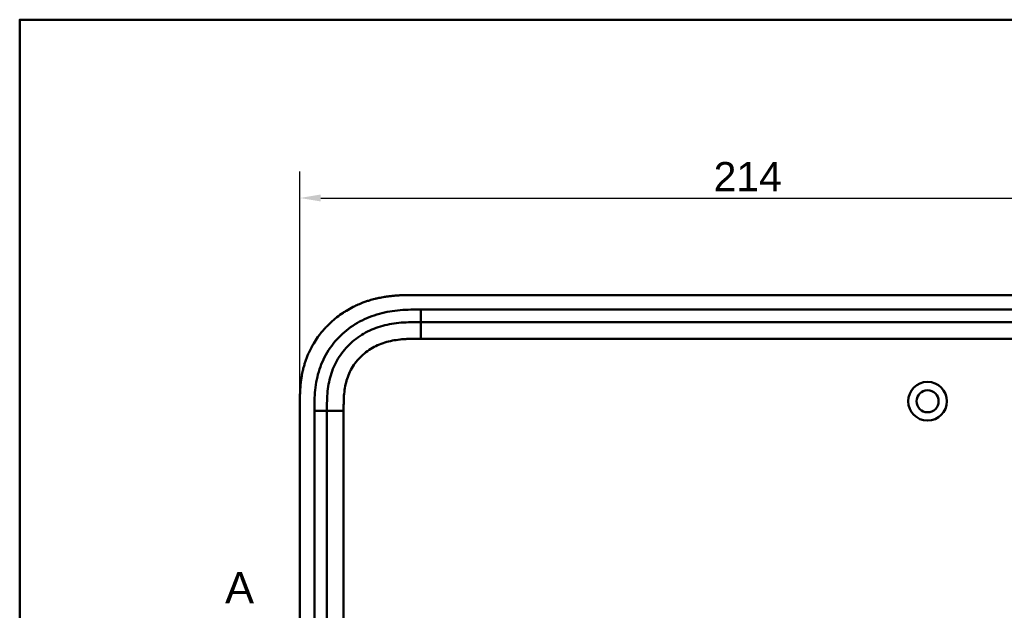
# Model space of a CAD drawing. Header units: millimetres. Extents: x 20 to 833, y 20 to 574.
# Tile 5 of 21: x 20 to 256, y 432 to 574. Entities that reach past the tile are written whole.
import ezdxf

# ---------------------------------------------------------------- set-up
doc = ezdxf.new("R2010")
doc.units = ezdxf.units.MM
doc.header["$LTSCALE"] = 2
for name, color, linetype, lineweight in [('Bemaßungen(DIN)', 7, 'Continuous', 25), ('Schnittansichtslinien(DIN)', 7, 'Continuous', 70), ('Sichtbare Kanten(DIN)', 7, 'Continuous', 50), ('Sichtbare tangentiale Kanten(DIN)', 7, 'Continuous', 50), ('Skizziergeometrie(DIN)', 7, 'Continuous', 50)]:
    doc.layers.add(name, color=color, linetype=linetype, lineweight=lineweight)
doc.styles.add('Aktuell-DINGroßer Text', font='arial.ttf')
doc.styles.add('STANDARD-DIN~0', font='arial.ttf')
doc.dimstyles.new('CAD-LAN', dxfattribs={"dimscale": 2, "dimtxt": 3.5, "dimasz": 2.5, "dimexe": 3.175, "dimexo": 0, "dimgap": 0.8, "dimtad": 1, "dimrnd": 1e-08, "dimtxsty": 'STANDARD-DIN~0', "dimcen": 0.09, "dimdle": 10, "dimclrd": 250, "dimclre": 250, "dimclrt": 250, "dimadec": 0, "dimazin": 2, "dimtfac": 1, "dimtmove": 0, "dimatfit": 3, "dimfxl": 1, "dimtolj": 1, "dimtzin": 0, "dimlwd": 25, "dimlwe": 25, "dimarcsym": 0})

# ---------------------------------------------------------------- blocks, each defined once
blk = doc.blocks.new('Ränder Standardrahmen')
at = {"layer": 'Skizziergeometrie(DIN)', "flags": 128}
blk.add_lwpolyline([(10, 10), (10, 287), (410, 287), (410, 10), (10, 10)], dxfattribs=at)
blk = doc.blocks.new('*D19')
at = {"layer": 'Bemaßungen(DIN)', "color": 250, "linetype": 'Continuous', "lineweight": 25, "true_color": 0x3f3f3f, "transparency": 16777216}
for p, q in [((87.17, 481.14), (87.17, 537.55)), ((301.17, 481.14), (301.17, 537.55)), ((92.17, 531.2), (296.17, 531.2))]:
    blk.add_line(p, q, dxfattribs=at)
at = {"layer": 'Bemaßungen(DIN)', "color": 250, "linetype": 'Continuous', "true_color": 0x3f3f3f, "transparency": 16777216}
for points in [[(92.17, 532.04), (92.17, 530.37), (87.17, 531.2)], [(296.17, 532.04), (296.17, 530.37), (301.17, 531.2)]]:
    blk.add_solid(points, dxfattribs=at)
at = {"layer": 'Defpoints', "color": 0, "linetype": 'Continuous', "transparency": 16777216}
for p in [(301.17, 531.2), (87.17, 481.14), (301.17, 481.14)]:
    blk.add_point(p, dxfattribs=at)
at = {"layer": 'Bemaßungen(DIN)', "color": 250, "linetype": 'Continuous', "lineweight": 25, "true_color": 0x3f3f3f, "transparency": 16777216, "insert": (186.39, 539.83), "char_height": 7, "attachment_point": 1, "style": 'STANDARD-DIN~0'}
blk.add_mtext('\\A1;214', dxfattribs=at)
blk = doc.blocks.new('2DTransSchnitt0')
at = {"layer": 'Schnittansichtslinien(DIN)', "insert": (34.62, 216.97), "char_height": 3.73, "attachment_point": 7, "style": 'Aktuell-DINGroßer Text'}
blk.add_mtext('A', dxfattribs=at)

msp = doc.modelspace()

# ---------------------------------------------------------------- linework, layer by layer
at = {"layer": 'Sichtbare Kanten(DIN)'}
for p, q in [((274.128, 507.92), (115.206, 507.92)), ((261.129, 501.42), (116.205, 501.42)), ((87.167, 481.136), (87.167, 289.705)), ((93.667, 480.136), (93.667, 290.705))]:
    msp.add_line(p, q, dxfattribs=at)
for radius in [4.65, 2.65]:
    msp.add_circle((237.667, 482.42), radius, dxfattribs=at)
for points, knots in [([(115.206, 507.92), (114.608, 507.921), (113.557, 507.92), (112.346, 507.895), (111.433, 507.859), (110.823, 507.827), (110.061, 507.772), (109.45, 507.718), (108.687, 507.635), (108.076, 507.555), (107.161, 507.414), (106.25, 507.244), (105.044, 506.966), (104.147, 506.718), (103.259, 506.437), (102.673, 506.233), (101.801, 505.903), (100.943, 505.54), (99.681, 504.935), (98.592, 504.331), (97.277, 503.498), (96.266, 502.77), (95.058, 501.787), (94.141, 500.942), (93.06, 499.818), (92.252, 498.867), (91.318, 497.618), (90.633, 496.573), (89.94, 495.35), (89.522, 494.512), (89.139, 493.657), (88.902, 493.079), (88.629, 492.348), (88.429, 491.757), (88.203, 491.012), (88.04, 490.411), (87.822, 489.504), (87.64, 488.59), (87.452, 487.365), (87.35, 486.445), (87.275, 485.526), (87.237, 484.915), (87.203, 484.151), (87.185, 483.543), (87.173, 482.787), (87.167, 482.034), (87.167, 481.435), (87.167, 481.136)], [0.00000945, 0.00000945, 0.00000945, 0.00000945, 0.04167564, 0.07292528, 0.08334182, 0.10417491, 0.11459146, 0.13542455, 0.1458411, 0.16667419, 0.17709074, 0.20834038, 0.22917347, 0.26042311, 0.27083965, 0.29167275, 0.30208929, 0.33333893, 0.35417202, 0.39583821, 0.4166713, 0.45833749, 0.47917058, 0.52083676, 0.54166985, 0.58333604, 0.60416913, 0.64583532, 0.66666841, 0.69791805, 0.70833459, 0.72916769, 0.73958423, 0.76041733, 0.77083387, 0.79166696, 0.80208351, 0.83333315, 0.85416624, 0.88541588, 0.89583243, 0.91666552, 0.92708206, 0.94791516, 0.9583317, 0.9791648, 0.99999789, 0.99999789, 0.99999789, 0.99999789]), ([(116.205, 501.42), (115.4, 501.42), (113.804, 501.419), (111.467, 501.312), (109.201, 501.035), (106.284, 500.398), (102.85, 499.036), (99.266, 496.493), (96.435, 493.15), (94.876, 489.872), (94.129, 487.043), (93.799, 484.826), (93.668, 482.52), (93.667, 480.936), (93.667, 480.136)], [18.3883596, 18.3883596, 18.3883596, 18.3883596, 18.6318617, 18.875363, 19.1188643, 19.3623656, 19.8493681, 20.3363707, 20.8233732, 21.3103757, 21.553877, 21.7973783, 22.0408796, 22.2843823, 22.2843823, 22.2843823, 22.2843823])]:
    msp.add_open_spline(points, degree=3, knots=knots, dxfattribs=at)
at = {"layer": 'Sichtbare tangentiale Kanten(DIN)'}
for p, q in [((116.205, 504.42), (261.129, 504.42)), ((116.205, 501.42), (116.205, 504.42)), ((116.205, 497.42), (116.205, 501.42)), ((261.129, 497.42), (116.205, 497.42)), ((90.667, 290.705), (90.667, 480.136)), ((93.667, 480.136), (90.667, 480.136)), ((97.667, 480.136), (93.667, 480.136)), ((97.667, 480.136), (97.667, 290.705))]:
    msp.add_line(p, q, dxfattribs=at)
for points, knots in [([(90.667, 480.136), (90.667, 480.936), (90.668, 482.583), (90.809, 485.117), (91.182, 487.64), (92.049, 490.929), (93.887, 494.798), (97.22, 498.731), (101.412, 501.702), (105.39, 503.276), (108.707, 503.999), (111.229, 504.306), (113.753, 504.42), (115.4, 504.42), (116.205, 504.42)], [18.388359, 18.388359, 18.388359, 18.388359, 18.6318621, 18.8753634, 19.1188646, 19.3623659, 19.8493685, 20.336371, 20.8233735, 21.3103761, 21.5538774, 21.7973786, 22.0408799, 22.2843826, 22.2843826, 22.2843826, 22.2843826]), ([(116.205, 497.42), (116.041, 497.42), (115.878, 497.42), (115.714, 497.42), (115.272, 497.42), (114.829, 497.418), (114.386, 497.412), (114.234, 497.409), (114.082, 497.407), (113.929, 497.403), (113.853, 497.401), (113.777, 497.4), (113.701, 497.398), (113.625, 497.396), (113.549, 497.393), (113.469, 497.391), (113.159, 497.38), (112.865, 497.368), (112.559, 497.35), (112.552, 497.35), (112.544, 497.349), (112.537, 497.349), (111.92, 497.313), (111.332, 497.261), (110.739, 497.185), (110.729, 497.184), (110.72, 497.183), (110.711, 497.182), (110.111, 497.104), (109.519, 497.003), (108.929, 496.872), (108.924, 496.871), (108.918, 496.869), (108.913, 496.868), (108.314, 496.734), (107.717, 496.568), (107.138, 496.37), (107.134, 496.369), (107.131, 496.367), (107.128, 496.366), (106.541, 496.165), (105.96, 495.926), (105.401, 495.654), (104.842, 495.381), (104.297, 495.071), (103.778, 494.726), (103.258, 494.382), (102.76, 494.001), (102.292, 493.589), (101.822, 493.175), (101.377, 492.723), (100.971, 492.247), (100.567, 491.772), (100.194, 491.264), (99.863, 490.736), (99.534, 490.211), (99.24, 489.657), (98.991, 489.093), (98.744, 488.534), (98.535, 487.951), (98.365, 487.362), (98.364, 487.358), (98.363, 487.354), (98.361, 487.35), (98.195, 486.772), (98.067, 486.185), (97.969, 485.591), (97.967, 485.582), (97.966, 485.573), (97.964, 485.564), (97.868, 484.975), (97.802, 484.386), (97.756, 483.769), (97.756, 483.762), (97.755, 483.754), (97.754, 483.747), (97.732, 483.442), (97.716, 483.148), (97.704, 482.847), (97.691, 482.536), (97.683, 482.228), (97.677, 481.92), (97.667, 481.323), (97.667, 480.729), (97.667, 480.136)], [0, 0, 0, 0, 0.0490671, 0.0490671, 0.0490671, 0.1818725, 0.1818725, 0.1818725, 0.2275822, 0.2275822, 0.2275822, 0.2504376, 0.2504376, 0.2504376, 0.2732931, 0.2732931, 0.2732931, 0.3625526, 0.3625526, 0.3625526, 0.3647147, 0.3647147, 0.3647147, 0.5447737, 0.5447737, 0.5447737, 0.5475879, 0.5475879, 0.5475879, 0.7297386, 0.7297386, 0.7297386, 0.7313885, 0.7313885, 0.7313885, 0.9165146, 0.9165146, 0.9165146, 0.9175992, 0.9175992, 0.9175992, 1.1050076, 1.1050076, 1.1050076, 1.2924792, 1.2924792, 1.2924792, 1.4799717, 1.4799717, 1.4799717, 1.6686885, 1.6686885, 1.6686885, 1.8566662, 1.8566662, 1.8566662, 2.0435313, 2.0435313, 2.0435313, 2.2286199, 2.2286199, 2.2286199, 2.2299464, 2.2299464, 2.2299464, 2.4117448, 2.4117448, 2.4117448, 2.4144628, 2.4144628, 2.4144628, 2.594816, 2.594816, 2.594816, 2.5970115, 2.5970115, 2.5970115, 2.6862568, 2.6862568, 2.6862568, 2.7781066, 2.7781066, 2.7781066, 2.9561096, 2.9561096, 2.9561096, 2.9561096])]:
    msp.add_open_spline(points, degree=3, knots=knots, dxfattribs=at)

# ---------------------------------------------------------------- block references
at = {"xscale": 2, "yscale": 2, "zscale": 2}
msp.add_blockref('Ränder Standardrahmen', (0, 0), dxfattribs=at)
at = {"layer": 'Schnittansichtslinien(DIN)', "xscale": 2, "yscale": 2, "zscale": 2}
msp.add_blockref('2DTransSchnitt0', (0, 0), dxfattribs=at)

# ---------------------------------------------------------------- dimensions: what is measured, and where the dimension line sits
at = {"layer": 'Bemaßungen(DIN)', "color": 250, "linetype": 'Continuous', "lineweight": 25, "true_color": 0x3f3f3f}
dim = msp.add_linear_dim(base=(301.167, 531.203), p1=(87.167, 481.136), p2=(301.167, 481.136), angle=180, dimstyle='CAD-LAN', override={"dimgap": 0.8, "dimdec": 2, "dimtol": 0, "dimlim": 0, "dimtp": 0, "dimtm": 0, "dimtdec": 2, "dimtofl": 0, "dimatfit": 1}, dxfattribs=at)
dim.commit()
dim.dimension.update_dxf_attribs({"geometry": '*D19', "text_midpoint": (194.167, 531.203), "dimtype": 160})

doc.saveas('drawing.dxf')
